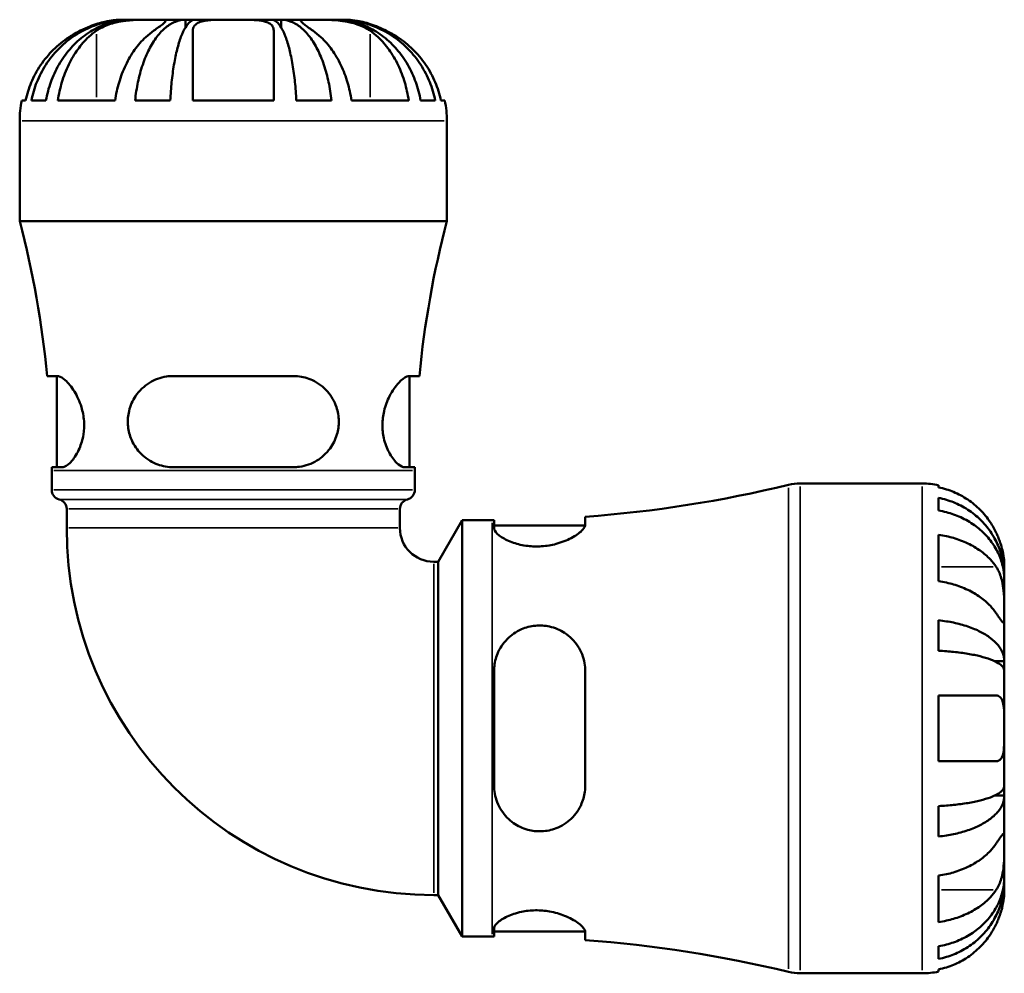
# Model space of a CAD drawing. Header units: millimetres. Extents: x 0 to 903, y 0 to 678.
# Tile 3 of 9: x 306 to 400, y 216 to 307. Entities that reach past the tile are written whole.
import ezdxf

# ---------------------------------------------------------------- set-up
doc = ezdxf.new("R2010")
doc.units = ezdxf.units.MM
doc.layers.add('Visible (ISO)', color=7, linetype='Continuous', lineweight=50)
doc.layers.add('Visible Narrow (ISO)', color=7, linetype='Continuous', lineweight=35)

msp = doc.modelspace()

# ---------------------------------------------------------------- linework, layer by layer
at = {"layer": 'Visible (ISO)'}
for p, q in [((316.271, 307.033), (315.629, 307.033)), ((316.653, 307.033), (316.271, 307.033)), ((316.271, 307.033), (316.271, 307.023)), ((318.791, 307.033), (316.653, 307.033)), ((321.836, 307.033), (318.791, 307.033)), ((322.76, 307.033), (321.836, 307.033)), ((321.836, 307.033), (321.836, 306.309)), ((326.424, 307.033), (322.76, 307.033)), ((330.089, 307.033), (326.424, 307.033)), ((331.013, 307.033), (330.089, 307.033)), ((334.058, 307.033), (331.013, 307.033)), ((331.013, 307.033), (331.013, 306.309)), ((336.196, 307.033), (334.058, 307.033)), ((336.578, 307.033), (336.196, 307.033)), ((337.219, 307.033), (336.578, 307.033)), ((336.578, 307.033), (336.578, 307.023)), ((306.121, 299.269), (306.495, 299.269)), ((307.043, 299.269), (308.441, 299.269)), ((309.587, 299.269), (315.077, 299.269)), ((316.999, 299.269), (320.373, 299.269)), ((322.542, 299.269), (330.306, 299.269)), ((332.475, 299.269), (335.85, 299.269)), ((337.772, 299.269), (343.262, 299.269)), ((344.408, 299.269), (345.806, 299.269)), ((346.354, 299.269), (346.728, 299.269)), ((305.924, 287.713), (305.924, 297.328)), ((346.924, 287.713), (346.924, 297.328)), ((346.924, 287.713), (305.924, 287.713)), ((309.516, 272.846), (308.565, 272.846)), ((309.499, 264.096), (309.499, 272.846)), ((332.174, 272.846), (320.674, 272.846)), ((344.284, 272.846), (343.333, 272.846)), ((343.349, 264.096), (343.349, 272.846)), ((308.999, 264.096), (309.975, 264.096)), ((308.999, 261.92), (308.999, 263.793)), ((320.674, 264.096), (332.174, 264.096)), ((342.874, 264.096), (343.85, 264.096)), ((343.849, 261.92), (343.849, 263.793)), ((380.83, 262.533), (392.549, 262.533)), ((394.124, 262.374), (394.124, 262.161)), ((394.124, 261.152), (394.124, 259.944)), ((310.434, 258.273), (310.434, 260.093)), ((342.414, 258.273), (342.414, 260.093)), ((346.096, 255.023), (348.397, 259.008)), ((348.397, 219.058), (348.397, 259.008)), ((348.397, 259.008), (351.277, 259.008)), ((351.459, 259.008), (351.459, 258.236)), ((360.209, 258.579), (360.209, 259.339)), ((351.459, 258.508), (360.203, 258.508)), ((394.124, 257.614), (394.124, 253.159)), ((345.664, 255.023), (346.096, 255.023)), ((346.096, 223.043), (346.096, 255.023)), ((400.424, 253.653), (400.424, 254.658)), ((400.424, 253.653), (400.412, 253.653)), ((400.424, 253.27), (400.424, 253.653)), ((400.424, 250.082), (400.424, 253.27)), ((400.424, 245.472), (400.424, 250.082)), ((394.124, 249.403), (394.124, 246.487)), ((400.424, 245.472), (399.516, 245.472)), ((400.424, 244.548), (400.424, 245.472)), ((351.459, 244.533), (351.459, 233.533)), ((360.209, 233.533), (360.209, 244.533)), ((400.424, 239.033), (400.424, 244.548)), ((394.124, 242.183), (394.124, 235.883)), ((400.424, 233.519), (400.424, 239.033)), ((400.424, 232.595), (400.424, 233.519)), ((400.424, 232.595), (399.516, 232.595)), ((400.424, 227.985), (400.424, 232.595)), ((394.124, 231.579), (394.124, 228.664)), ((400.424, 224.796), (400.424, 227.985)), ((394.124, 224.907), (394.124, 220.452)), ((400.424, 224.414), (400.412, 224.414)), ((400.424, 224.414), (400.424, 224.796)), ((400.424, 223.408), (400.424, 224.414)), ((345.664, 223.043), (346.096, 223.043)), ((346.096, 223.043), (348.397, 219.058)), ((351.459, 219.83), (351.459, 219.058)), ((351.459, 219.558), (360.203, 219.558)), ((360.209, 218.728), (360.209, 219.487)), ((348.397, 219.058), (351.277, 219.058)), ((394.124, 218.122), (394.124, 216.915)), ((380.83, 215.533), (392.549, 215.533)), ((394.124, 215.906), (394.124, 215.692))]:
    msp.add_line(p, q, dxfattribs=at)
for centre, radius, start, end in [((315.629, 297.328), 9.705, 168.46304, 180), ((337.219, 297.328), 9.705, 0, 11.53696), ((214.427, 263.793), 94.573, 5.49276, 14.65079), ((438.422, 263.793), 94.573, 165.34921, 174.50724), ((214.427, 263.793), 94.573, 0, 0.18327), ((438.422, 263.793), 94.573, 179.81673, 180), ((309.939, 261.92), 0.94, 180, 256.30802), ((342.909, 261.92), 0.94, 283.69198, 0), ((351.277, 379.959), 120.95, 274.2353, 283.60366), ((380.83, 257.833), 4.7, 90, 103.60366), ((392.549, 254.658), 7.875, 78.46304, 90), ((309.494, 260.093), 0.94, 0, 76.30802), ((343.354, 260.093), 0.94, 103.69198, 180), ((351.277, 379.959), 120.95, 270, 270.08645), ((345.664, 258.273), 35.23, 180, 270), ((345.664, 258.273), 3.25, 180, 270), ((351.277, 98.108), 120.95, 89.91355, 90), ((351.277, 98.108), 120.95, 76.39634, 85.7647), ((380.83, 220.233), 4.7, 256.39634, 270), ((392.549, 223.408), 7.875, 270, 281.53696)]:
    msp.add_arc(centre, radius, start, end, dxfattribs=at)
for points, knots in [([(307.043, 299.269), (307.166, 299.892), (307.352, 300.501), (307.79, 301.593), (308.086, 302.175), (308.788, 303.26), (309.196, 303.764), (310.017, 304.611), (310.506, 305.032), (311.559, 305.758), (312.123, 306.063), (313.197, 306.523), (313.807, 306.719), (315.052, 306.974), (315.688, 307.033), (316.271, 307.033)], [0.184118, 0.184118, 0.184118, 0.184118, 0.359099, 0.359099, 0.538758, 0.538758, 0.718417, 0.718417, 0.898309, 0.898309, 1.078201, 1.078201, 1.258633, 1.258633, 1.439066, 1.439066, 1.439066, 1.439066]), ([(316.653, 307.033), (316.135, 307.033), (315.569, 306.974), (314.46, 306.719), (313.918, 306.523), (312.962, 306.063), (312.46, 305.758), (311.523, 305.032), (311.087, 304.611), (310.357, 303.764), (309.994, 303.26), (309.369, 302.175), (309.106, 301.593), (308.716, 300.501), (308.551, 299.892), (308.441, 299.269)], [4.364664, 4.364664, 4.364664, 4.364664, 4.545097, 4.545097, 4.725529, 4.725529, 4.905421, 4.905421, 5.085313, 5.085313, 5.264972, 5.264972, 5.444631, 5.444631, 5.619612, 5.619612, 5.619612, 5.619612]), ([(315.629, 307.033), (315.629, 307.033), (315.57, 307.034), (315.329, 307.026), (315.141, 307.016), (314.671, 306.958), (314.401, 306.913), (313.881, 306.793), (313.651, 306.73), (313.17, 306.58), (312.923, 306.492), (312.363, 306.272), (312.053, 306.135), (311.747, 305.985)], [-2.6751784, -2.6751784, -2.6751784, -2.6751784, -2.5574633, -2.5574633, -2.4319685, -2.4319685, -2.3153871, -2.3153871, -2.2323163, -2.2323163, -2.1490716, -2.1490716, -2.0466817, -2.0466817, -2.0466817, -2.0466817]), ([(313.301, 305.985), (313.462, 306.097), (313.639, 306.201), (314.036, 306.4), (314.256, 306.493), (314.706, 306.648), (314.932, 306.713), (315.471, 306.839), (315.786, 306.893), (316.593, 306.991), (317.076, 307.015), (318.001, 307.036), (318.43, 307.033), (318.791, 307.033)], [-0.6274381, -0.6274381, -0.6274381, -0.6274381, -0.5515633, -0.5515633, -0.4710497, -0.4710497, -0.397167, -0.397167, -0.300728, -0.300728, -0.1533905, -0.1533905, 0, 0, 0, 0]), ([(316.999, 299.269), (317.063, 299.892), (317.16, 300.501), (317.39, 301.593), (317.545, 302.175), (317.913, 303.26), (318.127, 303.764), (318.557, 304.611), (318.814, 305.032), (319.366, 305.758), (319.661, 306.063), (320.225, 306.523), (320.544, 306.719), (321.197, 306.974), (321.531, 307.033), (321.836, 307.033)], [0.184118, 0.184118, 0.184118, 0.184118, 0.359099, 0.359099, 0.538758, 0.538758, 0.718417, 0.718417, 0.898309, 0.898309, 1.078201, 1.078201, 1.258633, 1.258633, 1.439066, 1.439066, 1.439066, 1.439066]), ([(318.791, 307.033), (319.125, 307.033), (319.395, 307.035), (319.795, 307.019), (319.909, 306.998), (319.937, 306.903), (319.907, 306.85), (319.785, 306.724), (319.71, 306.659), (319.518, 306.506), (319.399, 306.417), (319.122, 306.216), (318.963, 306.104), (318.791, 305.985)], [0, 0, 0, 0, 0.1417567, 0.1417567, 0.2934459, 0.2934459, 0.3926422, 0.3926422, 0.4678919, 0.4678919, 0.5468475, 0.5468475, 0.6284251, 0.6284251, 0.6284251, 0.6284251]), ([(322.76, 307.033), (322.609, 307.033), (322.445, 306.974), (322.123, 306.719), (321.965, 306.523), (321.687, 306.063), (321.541, 305.758), (321.269, 305.032), (321.142, 304.611), (320.93, 303.764), (320.825, 303.26), (320.643, 302.175), (320.567, 301.593), (320.453, 300.501), (320.405, 299.892), (320.373, 299.269)], [4.364598, 4.364598, 4.364598, 4.364598, 4.54503, 4.54503, 4.725463, 4.725463, 4.905355, 4.905355, 5.085247, 5.085247, 5.264906, 5.264906, 5.444565, 5.444565, 5.619546, 5.619546, 5.619546, 5.619546]), ([(322.542, 305.985), (322.542, 306.07), (322.554, 306.151), (322.616, 306.349), (322.685, 306.458), (322.875, 306.635), (322.987, 306.706), (323.286, 306.837), (323.482, 306.89), (324.061, 306.991), (324.477, 307.015), (325.407, 307.036), (325.913, 307.033), (326.424, 307.033)], [-0.6269075, -0.6269075, -0.6269075, -0.6269075, -0.5694109, -0.5694109, -0.4776032, -0.4776032, -0.3980776, -0.3980776, -0.3025274, -0.3025274, -0.1534232, -0.1534232, 0, 0, 0, 0]), ([(326.424, 307.033), (326.817, 307.033), (327.207, 307.034), (327.98, 307.026), (328.355, 307.016), (329.007, 306.958), (329.283, 306.913), (329.679, 306.793), (329.818, 306.73), (330.046, 306.58), (330.133, 306.492), (330.27, 306.272), (330.306, 306.135), (330.306, 305.985)], [-2.6751784, -2.6751784, -2.6751784, -2.6751784, -2.5574633, -2.5574633, -2.4319685, -2.4319685, -2.3153871, -2.3153871, -2.2323163, -2.2323163, -2.1490716, -2.1490716, -2.0466817, -2.0466817, -2.0466817, -2.0466817]), ([(332.475, 299.269), (332.444, 299.892), (332.396, 300.501), (332.282, 301.593), (332.206, 302.175), (332.024, 303.26), (331.919, 303.764), (331.707, 304.611), (331.58, 305.032), (331.308, 305.758), (331.162, 306.063), (330.884, 306.523), (330.726, 306.719), (330.404, 306.974), (330.24, 307.033), (330.089, 307.033)], [0.184118, 0.184118, 0.184118, 0.184118, 0.359099, 0.359099, 0.538758, 0.538758, 0.718417, 0.718417, 0.898309, 0.898309, 1.078201, 1.078201, 1.258633, 1.258633, 1.439066, 1.439066, 1.439066, 1.439066]), ([(331.013, 307.033), (331.318, 307.033), (331.652, 306.974), (332.305, 306.719), (332.624, 306.523), (333.187, 306.063), (333.483, 305.758), (334.035, 305.032), (334.292, 304.611), (334.722, 303.764), (334.935, 303.26), (335.304, 302.175), (335.459, 301.593), (335.688, 300.501), (335.786, 299.892), (335.85, 299.269)], [4.364598, 4.364598, 4.364598, 4.364598, 4.54503, 4.54503, 4.725463, 4.725463, 4.905355, 4.905355, 5.085247, 5.085247, 5.264906, 5.264906, 5.444565, 5.444565, 5.619546, 5.619546, 5.619546, 5.619546]), ([(334.058, 305.985), (333.897, 306.097), (333.748, 306.201), (333.473, 306.4), (333.349, 306.493), (333.152, 306.648), (333.076, 306.713), (332.951, 306.839), (332.916, 306.893), (332.929, 306.991), (333.028, 307.015), (333.41, 307.036), (333.696, 307.033), (334.058, 307.033)], [-0.6274381, -0.6274381, -0.6274381, -0.6274381, -0.5515633, -0.5515633, -0.4710497, -0.4710497, -0.397167, -0.397167, -0.300728, -0.300728, -0.1533905, -0.1533905, 0, 0, 0, 0]), ([(334.058, 307.033), (334.392, 307.033), (334.784, 307.035), (335.675, 307.019), (336.17, 306.998), (336.999, 306.903), (337.323, 306.85), (337.877, 306.724), (338.107, 306.659), (338.558, 306.506), (338.775, 306.417), (339.185, 306.216), (339.376, 306.104), (339.548, 305.985)], [0, 0, 0, 0, 0.1417567, 0.1417567, 0.2934459, 0.2934459, 0.3926422, 0.3926422, 0.4678919, 0.4678919, 0.5468475, 0.5468475, 0.6284251, 0.6284251, 0.6284251, 0.6284251]), ([(344.408, 299.269), (344.298, 299.892), (344.133, 300.501), (343.743, 301.593), (343.48, 302.175), (342.855, 303.26), (342.492, 303.764), (341.762, 304.611), (341.326, 305.032), (340.389, 305.758), (339.887, 306.063), (338.931, 306.523), (338.388, 306.719), (337.28, 306.974), (336.714, 307.033), (336.196, 307.033)], [0.184118, 0.184118, 0.184118, 0.184118, 0.359099, 0.359099, 0.538758, 0.538758, 0.718417, 0.718417, 0.898309, 0.898309, 1.078201, 1.078201, 1.258633, 1.258633, 1.439066, 1.439066, 1.439066, 1.439066]), ([(336.578, 307.033), (337.161, 307.033), (337.797, 306.974), (339.042, 306.719), (339.652, 306.523), (340.726, 306.063), (341.29, 305.758), (342.343, 305.032), (342.832, 304.611), (343.653, 303.764), (344.061, 303.26), (344.763, 302.175), (345.059, 301.593), (345.497, 300.501), (345.682, 299.892), (345.806, 299.269)], [4.364664, 4.364664, 4.364664, 4.364664, 4.545097, 4.545097, 4.725529, 4.725529, 4.905421, 4.905421, 5.085313, 5.085313, 5.264972, 5.264972, 5.444631, 5.444631, 5.619612, 5.619612, 5.619612, 5.619612]), ([(341.101, 305.985), (340.929, 306.07), (340.754, 306.151), (340.3, 306.349), (340.021, 306.458), (339.51, 306.635), (339.28, 306.706), (338.795, 306.837), (338.549, 306.89), (337.983, 306.991), (337.707, 307.015), (337.32, 307.036), (337.219, 307.033), (337.219, 307.033)], [-0.6269075, -0.6269075, -0.6269075, -0.6269075, -0.5694109, -0.5694109, -0.4776032, -0.4776032, -0.3980776, -0.3980776, -0.3025274, -0.3025274, -0.1534232, -0.1534232, 0, 0, 0, 0]), ([(311.747, 305.985), (311.38, 305.805), (311.011, 305.596), (310.101, 304.997), (309.584, 304.572), (308.724, 303.722), (308.301, 303.22), (307.571, 302.138), (307.263, 301.558), (306.812, 300.477), (306.622, 299.88), (306.495, 299.269)], [6.3789502, 6.3789502, 6.3789502, 6.3789502, 6.4953591, 6.4953591, 6.6785556, 6.6785556, 6.8581631, 6.8581631, 7.0377706, 7.0377706, 7.209556, 7.209556, 7.209556, 7.209556]), ([(309.587, 299.269), (309.679, 299.892), (309.816, 300.499), (310.143, 301.593), (310.364, 302.177), (310.889, 303.265), (311.193, 303.769), (311.806, 304.613), (312.17, 305.032), (312.802, 305.613), (313.052, 305.812), (313.301, 305.985)], [2.6487582, 2.6487582, 2.6487582, 2.6487582, 2.8237044, 2.8237044, 3.0049708, 3.0049708, 3.1862373, 3.1862373, 3.3678493, 3.3678493, 3.4793419, 3.4793419, 3.4793419, 3.4793419]), ([(318.791, 305.985), (318.531, 305.805), (318.27, 305.596), (317.627, 304.997), (317.262, 304.572), (316.654, 303.722), (316.354, 303.22), (315.838, 302.138), (315.621, 301.558), (315.301, 300.477), (315.167, 299.88), (315.077, 299.269)], [6.3789502, 6.3789502, 6.3789502, 6.3789502, 6.4953591, 6.4953591, 6.6785556, 6.6785556, 6.8581631, 6.8581631, 7.0377706, 7.0377706, 7.209556, 7.209556, 7.209556, 7.209556]), ([(322.542, 299.269), (322.542, 299.88), (322.542, 300.477), (322.542, 301.558), (322.542, 302.138), (322.542, 303.22), (322.542, 303.722), (322.542, 304.572), (322.542, 304.997), (322.542, 305.596), (322.542, 305.805), (322.542, 305.985)], [2.648695, 2.648695, 2.648695, 2.648695, 2.8204804, 2.8204804, 3.0000879, 3.0000879, 3.1796954, 3.1796954, 3.3628919, 3.3628919, 3.4793009, 3.4793009, 3.4793009, 3.4793009]), ([(330.306, 305.985), (330.306, 305.812), (330.306, 305.613), (330.306, 305.032), (330.306, 304.613), (330.306, 303.769), (330.306, 303.265), (330.306, 302.177), (330.306, 301.593), (330.306, 300.499), (330.306, 299.892), (330.306, 299.269)], [6.3789115, 6.3789115, 6.3789115, 6.3789115, 6.4904042, 6.4904042, 6.6720162, 6.6720162, 6.8532826, 6.8532826, 7.0345491, 7.0345491, 7.2094952, 7.2094952, 7.2094952, 7.2094952]), ([(337.772, 299.269), (337.682, 299.88), (337.547, 300.477), (337.228, 301.558), (337.011, 302.138), (336.495, 303.22), (336.195, 303.722), (335.587, 304.572), (335.222, 304.997), (334.578, 305.596), (334.318, 305.805), (334.058, 305.985)], [2.648695, 2.648695, 2.648695, 2.648695, 2.8204804, 2.8204804, 3.0000879, 3.0000879, 3.1796954, 3.1796954, 3.3628919, 3.3628919, 3.4793009, 3.4793009, 3.4793009, 3.4793009]), ([(339.548, 305.985), (339.807, 305.805), (340.068, 305.596), (340.712, 304.997), (341.077, 304.572), (341.685, 303.722), (341.985, 303.22), (342.501, 302.138), (342.718, 301.558), (343.037, 300.477), (343.172, 299.88), (343.262, 299.269)], [6.3789502, 6.3789502, 6.3789502, 6.3789502, 6.4953591, 6.4953591, 6.6785556, 6.6785556, 6.8581631, 6.8581631, 7.0377706, 7.0377706, 7.209556, 7.209556, 7.209556, 7.209556]), ([(346.354, 299.269), (346.224, 299.892), (346.03, 300.499), (345.568, 301.593), (345.256, 302.177), (344.513, 303.265), (344.082, 303.769), (343.217, 304.613), (342.701, 305.032), (341.808, 305.613), (341.454, 305.812), (341.101, 305.985)], [2.6487582, 2.6487582, 2.6487582, 2.6487582, 2.8237044, 2.8237044, 3.0049708, 3.0049708, 3.1862373, 3.1862373, 3.3678493, 3.3678493, 3.4793419, 3.4793419, 3.4793419, 3.4793419]), ([(309.516, 272.846), (309.564, 272.846), (309.613, 272.839), (309.855, 272.778), (310.073, 272.644), (310.589, 272.181), (310.894, 271.813), (311.434, 270.933), (311.674, 270.429), (311.977, 269.439), (312.066, 268.986), (312.128, 268.083), (312.107, 267.653), (311.963, 266.744), (311.824, 266.291), (311.447, 265.42), (311.199, 265.027), (310.692, 264.425), (310.432, 264.221), (310.121, 264.11), (310.046, 264.096), (309.975, 264.096)], [-1.579677, -1.579677, -1.579677, -1.579677, -1.535404, -1.535404, -1.373272, -1.373272, -1.171991, -1.171991, -0.985588, -0.985588, -0.844433, -0.844433, -0.712854, -0.712854, -0.555877, -0.555877, -0.368965, -0.368965, -0.175624, -0.175624, -0.110863, -0.110863, -0.110863, -0.110863]), ([(320.674, 264.096), (320.551, 264.096), (320.428, 264.101), (319.783, 264.156), (319.278, 264.293), (318.296, 264.754), (317.829, 265.098), (317.086, 265.913), (316.797, 266.372), (316.438, 267.293), (316.34, 267.727), (316.279, 268.621), (316.318, 269.062), (316.544, 270.009), (316.759, 270.488), (317.398, 271.439), (317.861, 271.879), (318.88, 272.501), (319.428, 272.705), (320.228, 272.829), (320.45, 272.846), (320.674, 272.846)], [-1.566701, -1.566701, -1.566701, -1.566701, -1.527422, -1.527422, -1.359373, -1.359373, -1.172545, -1.172545, -1.003202, -1.003202, -0.868229, -0.868229, -0.733221, -0.733221, -0.567422, -0.567422, -0.35916, -0.35916, -0.169478, -0.169478, -0.098126, -0.098126, -0.098126, -0.098126]), ([(332.174, 272.846), (332.314, 272.846), (332.452, 272.839), (333.094, 272.778), (333.576, 272.644), (334.571, 272.181), (335.062, 271.813), (335.835, 270.933), (336.131, 270.429), (336.465, 269.439), (336.544, 268.986), (336.554, 268.083), (336.494, 267.653), (336.227, 266.744), (336, 266.291), (335.364, 265.42), (334.933, 265.027), (333.941, 264.425), (333.374, 264.221), (332.579, 264.11), (332.377, 264.096), (332.174, 264.096)], [-1.579677, -1.579677, -1.579677, -1.579677, -1.535404, -1.535404, -1.373272, -1.373272, -1.171991, -1.171991, -0.985588, -0.985588, -0.844433, -0.844433, -0.712854, -0.712854, -0.555877, -0.555877, -0.368965, -0.368965, -0.175624, -0.175624, -0.110863, -0.110863, -0.110863, -0.110863]), ([(342.874, 264.096), (342.831, 264.096), (342.786, 264.101), (342.544, 264.156), (342.326, 264.293), (341.853, 264.754), (341.598, 265.098), (341.169, 265.913), (340.99, 266.372), (340.783, 267.293), (340.734, 267.727), (340.741, 268.621), (340.798, 269.062), (341.024, 270.009), (341.211, 270.488), (341.695, 271.439), (342.008, 271.879), (342.585, 272.501), (342.853, 272.705), (343.174, 272.829), (343.257, 272.846), (343.333, 272.846)], [-1.566701, -1.566701, -1.566701, -1.566701, -1.527422, -1.527422, -1.359373, -1.359373, -1.172545, -1.172545, -1.003202, -1.003202, -0.868229, -0.868229, -0.733221, -0.733221, -0.567422, -0.567422, -0.35916, -0.35916, -0.169478, -0.169478, -0.098126, -0.098126, -0.098126, -0.098126]), ([(399.647, 257.808), (399.489, 258.141), (399.3, 258.478), (398.792, 259.245), (398.449, 259.659), (397.76, 260.351), (397.352, 260.694), (396.471, 261.286), (396, 261.534), (395.117, 261.902), (394.626, 262.057), (394.124, 262.161)], [3.8923951, 3.8923951, 3.8923951, 3.8923951, 3.9983109, 3.9983109, 4.1454192, 4.1454192, 4.2913159, 4.2913159, 4.4372126, 4.4372126, 4.5782477, 4.5782477, 4.5782477, 4.5782477]), ([(394.124, 261.152), (394.629, 261.052), (395.123, 260.901), (396.009, 260.546), (396.48, 260.306), (397.361, 259.735), (397.77, 259.404), (398.458, 258.737), (398.8, 258.34), (399.389, 257.484), (399.637, 257.026), (400.01, 256.152), (400.169, 255.656), (400.376, 254.643), (400.424, 254.126), (400.424, 253.653)], [0.149402, 0.149402, 0.149402, 0.149402, 0.29125, 0.29125, 0.437065, 0.437065, 0.58288, 0.58288, 0.729035, 0.729035, 0.87519, 0.87519, 1.021915, 1.021915, 1.168639, 1.168639, 1.168639, 1.168639]), ([(400.424, 253.27), (400.424, 253.692), (400.376, 254.152), (400.169, 255.053), (400.01, 255.494), (399.637, 256.272), (399.389, 256.68), (398.8, 257.441), (398.458, 257.795), (397.77, 258.389), (397.361, 258.683), (396.48, 259.191), (396.009, 259.405), (395.123, 259.721), (394.629, 259.855), (394.124, 259.944)], [3.513394, 3.513394, 3.513394, 3.513394, 3.660118, 3.660118, 3.806842, 3.806842, 3.952998, 3.952998, 4.099153, 4.099153, 4.244968, 4.244968, 4.390783, 4.390783, 4.532631, 4.532631, 4.532631, 4.532631]), ([(360.209, 258.579), (360.209, 258.541), (360.203, 258.501), (360.148, 258.317), (360.035, 258.157), (359.627, 257.761), (359.285, 257.519), (358.446, 257.08), (357.955, 256.882), (356.968, 256.62), (356.5, 256.539), (355.565, 256.474), (355.115, 256.487), (354.189, 256.597), (353.732, 256.705), (352.861, 257), (352.467, 257.193), (351.843, 257.601), (351.623, 257.816), (351.481, 258.089), (351.459, 258.165), (351.459, 258.236)], [-1.535365, -1.535365, -1.535365, -1.535365, -1.492843, -1.492843, -1.349191, -1.349191, -1.158656, -1.158656, -0.976408, -0.976408, -0.830815, -0.830815, -0.694397, -0.694397, -0.540069, -0.540069, -0.362526, -0.362526, -0.17426, -0.17426, -0.096481, -0.096481, -0.096481, -0.096481]), ([(394.124, 257.614), (394.626, 257.541), (395.117, 257.431), (396, 257.171), (396.471, 256.996), (397.352, 256.577), (397.76, 256.335), (398.449, 255.845), (398.792, 255.552), (399.3, 255.01), (399.489, 254.772), (399.647, 254.537)], [0.14941, 0.14941, 0.14941, 0.14941, 0.290445, 0.290445, 0.4363418, 0.4363418, 0.5822385, 0.5822385, 0.7293467, 0.7293467, 0.8352626, 0.8352626, 0.8352626, 0.8352626]), ([(400.424, 254.658), (400.424, 254.658), (400.425, 254.688), (400.423, 254.812), (400.42, 254.912), (400.398, 255.238), (400.371, 255.498), (400.273, 256.017), (400.22, 256.245), (400.106, 256.641), (400.055, 256.8), (399.945, 257.11), (399.887, 257.26), (399.768, 257.544), (399.709, 257.677), (399.647, 257.808)], [0, 0, 0, 0, 0.0751484, 0.0751484, 0.1577568, 0.1577568, 0.278871, 0.278871, 0.3605643, 0.3605643, 0.4131592, 0.4131592, 0.4617469, 0.4617469, 0.504857, 0.504857, 0.504857, 0.504857]), ([(399.647, 254.537), (399.704, 254.45), (399.76, 254.358), (399.896, 254.103), (399.972, 253.932), (400.107, 253.558), (400.165, 253.358), (400.279, 252.859), (400.326, 252.558), (400.397, 251.861), (400.413, 251.474), (400.426, 250.726), (400.424, 250.376), (400.424, 250.082)], [-0.5076659, -0.5076659, -0.5076659, -0.5076659, -0.4671899, -0.4671899, -0.4020022, -0.4020022, -0.3350664, -0.3350664, -0.2430046, -0.2430046, -0.1248886, -0.1248886, 0, 0, 0, 0]), ([(399.647, 250.082), (399.489, 250.317), (399.3, 250.556), (398.792, 251.097), (398.449, 251.39), (397.76, 251.88), (397.352, 252.122), (396.471, 252.541), (396, 252.717), (395.117, 252.976), (394.626, 253.086), (394.124, 253.159)], [3.8923951, 3.8923951, 3.8923951, 3.8923951, 3.9983109, 3.9983109, 4.1454192, 4.1454192, 4.2913159, 4.2913159, 4.4372126, 4.4372126, 4.5782477, 4.5782477, 4.5782477, 4.5782477]), ([(400.424, 250.082), (400.424, 249.926), (400.425, 249.787), (400.423, 249.539), (400.422, 249.433), (400.409, 249.235), (400.394, 249.171), (400.329, 249.151), (400.282, 249.19), (400.165, 249.331), (400.107, 249.409), (399.972, 249.601), (399.896, 249.712), (399.76, 249.913), (399.705, 249.995), (399.647, 250.082)], [0, 0, 0, 0, 0.0660814, 0.0660814, 0.1366745, 0.1366745, 0.238734, 0.238734, 0.3345777, 0.3345777, 0.4015785, 0.4015785, 0.4668531, 0.4668531, 0.5074534, 0.5074534, 0.5074534, 0.5074534]), ([(351.459, 244.533), (351.459, 244.645), (351.464, 244.756), (351.507, 245.319), (351.611, 245.759), (351.993, 246.705), (352.312, 247.192), (353.102, 247.994), (353.562, 248.314), (354.504, 248.727), (354.957, 248.845), (355.883, 248.932), (356.338, 248.903), (357.302, 248.689), (357.789, 248.481), (358.737, 247.864), (359.172, 247.426), (359.817, 246.435), (360.036, 245.888), (360.186, 245.053), (360.209, 244.794), (360.209, 244.533)], [-1.527112, -1.527112, -1.527112, -1.527112, -1.492254, -1.492254, -1.350274, -1.350274, -1.167411, -1.167411, -0.994367, -0.994367, -0.852709, -0.852709, -0.714832, -0.714832, -0.551518, -0.551518, -0.356479, -0.356479, -0.170204, -0.170204, -0.088441, -0.088441, -0.088441, -0.088441]), ([(394.124, 249.403), (394.629, 249.35), (395.123, 249.271), (396.009, 249.085), (396.48, 248.959), (397.361, 248.66), (397.77, 248.487), (398.458, 248.137), (398.8, 247.929), (399.389, 247.48), (399.637, 247.24), (400.01, 246.782), (400.169, 246.522), (400.376, 245.991), (400.424, 245.72), (400.424, 245.472)], [0.149402, 0.149402, 0.149402, 0.149402, 0.29125, 0.29125, 0.437065, 0.437065, 0.58288, 0.58288, 0.729035, 0.729035, 0.87519, 0.87519, 1.021915, 1.021915, 1.168639, 1.168639, 1.168639, 1.168639]), ([(400.424, 244.548), (400.424, 244.67), (400.376, 244.804), (400.169, 245.066), (400.01, 245.194), (399.637, 245.42), (399.389, 245.538), (398.8, 245.76), (398.458, 245.863), (397.77, 246.035), (397.361, 246.121), (396.48, 246.268), (396.009, 246.33), (395.123, 246.422), (394.629, 246.461), (394.124, 246.487)], [3.513394, 3.513394, 3.513394, 3.513394, 3.660118, 3.660118, 3.806842, 3.806842, 3.952998, 3.952998, 4.099153, 4.099153, 4.244968, 4.244968, 4.390783, 4.390783, 4.532631, 4.532631, 4.532631, 4.532631]), ([(394.124, 242.183), (394.626, 242.183), (395.117, 242.183), (396, 242.183), (396.471, 242.183), (397.352, 242.183), (397.76, 242.183), (398.449, 242.183), (398.792, 242.183), (399.3, 242.183), (399.489, 242.183), (399.647, 242.183)], [0.14941, 0.14941, 0.14941, 0.14941, 0.290445, 0.290445, 0.4363418, 0.4363418, 0.5822385, 0.5822385, 0.7293467, 0.7293467, 0.8352626, 0.8352626, 0.8352626, 0.8352626]), ([(399.647, 242.183), (399.709, 242.183), (399.768, 242.175), (399.904, 242.134), (399.976, 242.091), (400.108, 241.965), (400.165, 241.88), (400.279, 241.626), (400.326, 241.44), (400.398, 240.937), (400.413, 240.607), (400.426, 239.861), (400.424, 239.45), (400.424, 239.033)], [-0.5081641, -0.5081641, -0.5081641, -0.5081641, -0.4646053, -0.4646053, -0.4015475, -0.4015475, -0.3356183, -0.3356183, -0.2428696, -0.2428696, -0.1249066, -0.1249066, 0, 0, 0, 0]), ([(400.424, 239.033), (400.424, 238.814), (400.425, 238.595), (400.423, 238.151), (400.422, 237.928), (400.408, 237.343), (400.388, 237.008), (400.303, 236.532), (400.253, 236.366), (400.135, 236.14), (400.076, 236.064), (399.94, 235.951), (399.862, 235.914), (399.735, 235.888), (399.692, 235.883), (399.647, 235.883)], [-2.1766796, -2.1766796, -2.1766796, -2.1766796, -2.1108665, -2.1108665, -2.0405522, -2.0405522, -1.917383, -1.917383, -1.8294227, -1.8294227, -1.7655818, -1.7655818, -1.7011788, -1.7011788, -1.6696191, -1.6696191, -1.6696191, -1.6696191]), ([(399.647, 235.883), (399.489, 235.883), (399.3, 235.883), (398.792, 235.883), (398.449, 235.883), (397.76, 235.883), (397.352, 235.883), (396.471, 235.883), (396, 235.883), (395.117, 235.883), (394.626, 235.883), (394.124, 235.883)], [3.8923951, 3.8923951, 3.8923951, 3.8923951, 3.9983109, 3.9983109, 4.1454192, 4.1454192, 4.2913159, 4.2913159, 4.4372126, 4.4372126, 4.5782477, 4.5782477, 4.5782477, 4.5782477]), ([(360.209, 233.533), (360.209, 233.397), (360.203, 233.262), (360.148, 232.671), (360.035, 232.23), (359.627, 231.272), (359.285, 230.779), (358.446, 229.977), (357.955, 229.662), (356.968, 229.282), (356.5, 229.182), (355.565, 229.143), (355.115, 229.194), (354.189, 229.448), (353.732, 229.665), (352.861, 230.274), (352.467, 230.685), (351.843, 231.648), (351.623, 232.206), (351.481, 233.038), (351.459, 233.285), (351.459, 233.533)], [-1.535365, -1.535365, -1.535365, -1.535365, -1.492843, -1.492843, -1.349191, -1.349191, -1.158656, -1.158656, -0.976408, -0.976408, -0.830815, -0.830815, -0.694397, -0.694397, -0.540069, -0.540069, -0.362526, -0.362526, -0.17426, -0.17426, -0.096481, -0.096481, -0.096481, -0.096481]), ([(394.124, 231.579), (394.629, 231.605), (395.123, 231.644), (396.009, 231.736), (396.48, 231.798), (397.361, 231.946), (397.77, 232.031), (398.458, 232.204), (398.8, 232.307), (399.389, 232.528), (399.637, 232.647), (400.01, 232.872), (400.169, 233.001), (400.376, 233.263), (400.424, 233.396), (400.424, 233.519)], [0.149402, 0.149402, 0.149402, 0.149402, 0.29125, 0.29125, 0.437065, 0.437065, 0.58288, 0.58288, 0.729035, 0.729035, 0.87519, 0.87519, 1.021915, 1.021915, 1.168639, 1.168639, 1.168639, 1.168639]), ([(400.424, 232.595), (400.424, 232.347), (400.376, 232.076), (400.169, 231.545), (400.01, 231.285), (399.637, 230.827), (399.389, 230.586), (398.8, 230.138), (398.458, 229.929), (397.77, 229.58), (397.361, 229.406), (396.48, 229.107), (396.009, 228.981), (395.123, 228.795), (394.629, 228.716), (394.124, 228.664)], [3.513394, 3.513394, 3.513394, 3.513394, 3.660118, 3.660118, 3.806842, 3.806842, 3.952998, 3.952998, 4.099153, 4.099153, 4.244968, 4.244968, 4.390783, 4.390783, 4.532631, 4.532631, 4.532631, 4.532631]), ([(399.647, 227.985), (399.704, 228.071), (399.76, 228.153), (399.896, 228.354), (399.972, 228.465), (400.107, 228.657), (400.165, 228.736), (400.279, 228.873), (400.326, 228.912), (400.397, 228.9), (400.413, 228.82), (400.426, 228.512), (400.424, 228.279), (400.424, 227.985)], [-0.5076659, -0.5076659, -0.5076659, -0.5076659, -0.4671899, -0.4671899, -0.4020022, -0.4020022, -0.3350664, -0.3350664, -0.2430046, -0.2430046, -0.1248886, -0.1248886, 0, 0, 0, 0]), ([(394.124, 224.907), (394.626, 224.98), (395.117, 225.09), (396, 225.35), (396.471, 225.526), (397.352, 225.944), (397.76, 226.186), (398.449, 226.676), (398.792, 226.969), (399.3, 227.511), (399.489, 227.749), (399.647, 227.985)], [0.14941, 0.14941, 0.14941, 0.14941, 0.290445, 0.290445, 0.4363418, 0.4363418, 0.5822385, 0.5822385, 0.7293467, 0.7293467, 0.8352626, 0.8352626, 0.8352626, 0.8352626]), ([(400.424, 227.985), (400.424, 227.829), (400.425, 227.657), (400.423, 227.275), (400.422, 227.064), (400.409, 226.525), (400.394, 226.189), (400.329, 225.534), (400.282, 225.22), (400.165, 224.709), (400.107, 224.509), (399.972, 224.135), (399.896, 223.964), (399.76, 223.708), (399.705, 223.616), (399.647, 223.53)], [0, 0, 0, 0, 0.0660814, 0.0660814, 0.1366745, 0.1366745, 0.238734, 0.238734, 0.3345777, 0.3345777, 0.4015785, 0.4015785, 0.4668531, 0.4668531, 0.5074534, 0.5074534, 0.5074534, 0.5074534]), ([(394.124, 218.122), (394.629, 218.211), (395.123, 218.345), (396.009, 218.662), (396.48, 218.875), (397.361, 219.383), (397.77, 219.678), (398.458, 220.271), (398.8, 220.625), (399.389, 221.387), (399.637, 221.795), (400.01, 222.572), (400.169, 223.013), (400.376, 223.915), (400.424, 224.375), (400.424, 224.796)], [0.149402, 0.149402, 0.149402, 0.149402, 0.29125, 0.29125, 0.437065, 0.437065, 0.58288, 0.58288, 0.729035, 0.729035, 0.87519, 0.87519, 1.021915, 1.021915, 1.168639, 1.168639, 1.168639, 1.168639]), ([(400.424, 224.414), (400.424, 223.94), (400.376, 223.423), (400.169, 222.41), (400.01, 221.914), (399.637, 221.041), (399.389, 220.582), (398.8, 219.727), (398.458, 219.329), (397.77, 218.662), (397.361, 218.331), (396.48, 217.761), (396.009, 217.521), (395.123, 217.165), (394.629, 217.015), (394.124, 216.915)], [3.513394, 3.513394, 3.513394, 3.513394, 3.660118, 3.660118, 3.806842, 3.806842, 3.952998, 3.952998, 4.099153, 4.099153, 4.244968, 4.244968, 4.390783, 4.390783, 4.532631, 4.532631, 4.532631, 4.532631]), ([(399.647, 223.53), (399.489, 223.294), (399.3, 223.056), (398.792, 222.514), (398.449, 222.221), (397.76, 221.732), (397.352, 221.489), (396.471, 221.071), (396, 220.895), (395.117, 220.635), (394.626, 220.525), (394.124, 220.452)], [3.8923951, 3.8923951, 3.8923951, 3.8923951, 3.9983109, 3.9983109, 4.1454192, 4.1454192, 4.2913159, 4.2913159, 4.4372126, 4.4372126, 4.5782477, 4.5782477, 4.5782477, 4.5782477]), ([(399.647, 220.258), (399.709, 220.389), (399.768, 220.521), (399.904, 220.847), (399.976, 221.039), (400.108, 221.429), (400.165, 221.623), (400.279, 222.072), (400.326, 222.314), (400.398, 222.798), (400.413, 223.015), (400.426, 223.326), (400.424, 223.408), (400.424, 223.408)], [-0.5081641, -0.5081641, -0.5081641, -0.5081641, -0.4646053, -0.4646053, -0.4015475, -0.4015475, -0.3356183, -0.3356183, -0.2428696, -0.2428696, -0.1249066, -0.1249066, 0, 0, 0, 0]), ([(351.459, 219.83), (351.459, 219.862), (351.464, 219.895), (351.507, 220.067), (351.611, 220.219), (351.993, 220.579), (352.312, 220.791), (353.102, 221.161), (353.562, 221.32), (354.504, 221.518), (354.957, 221.571), (355.883, 221.583), (356.338, 221.545), (357.302, 221.376), (357.789, 221.233), (358.737, 220.857), (359.172, 220.615), (359.817, 220.148), (360.036, 219.924), (360.186, 219.641), (360.209, 219.56), (360.209, 219.487)], [-1.527112, -1.527112, -1.527112, -1.527112, -1.492254, -1.492254, -1.350274, -1.350274, -1.167411, -1.167411, -0.994367, -0.994367, -0.852709, -0.852709, -0.714832, -0.714832, -0.551518, -0.551518, -0.356479, -0.356479, -0.170204, -0.170204, -0.088441, -0.088441, -0.088441, -0.088441]), ([(394.124, 215.906), (394.626, 216.009), (395.117, 216.165), (396, 216.532), (396.471, 216.781), (397.352, 217.372), (397.76, 217.715), (398.449, 218.408), (398.792, 218.822), (399.3, 219.588), (399.489, 219.925), (399.647, 220.258)], [0.14941, 0.14941, 0.14941, 0.14941, 0.290445, 0.290445, 0.4363418, 0.4363418, 0.5822385, 0.5822385, 0.7293467, 0.7293467, 0.8352626, 0.8352626, 0.8352626, 0.8352626])]:
    msp.add_open_spline(points, degree=3, knots=knots, dxfattribs=at)
at = {"layer": 'Visible Narrow (ISO)'}
for p, q in [((313.301, 305.649), (313.301, 299.605)), ((339.548, 305.649), (339.548, 299.605)), ((346.672, 297.328), (306.177, 297.328)), ((343.635, 263.793), (309.214, 263.793)), ((309.214, 261.92), (343.635, 261.92)), ((379.725, 215.953), (379.725, 262.114)), ((380.83, 262.244), (380.83, 215.823)), ((392.549, 215.823), (392.549, 262.244)), ((342.926, 261.007), (309.923, 261.007)), ((342.218, 260.093), (310.631, 260.093)), ((342.218, 258.273), (310.631, 258.273)), ((351.277, 219.304), (351.277, 258.762)), ((345.664, 223.24), (345.664, 254.826)), ((399.371, 254.537), (394.401, 254.537)), ((399.371, 223.53), (394.401, 223.53))]:
    msp.add_line(p, q, dxfattribs=at)

doc.saveas('drawing.dxf')
